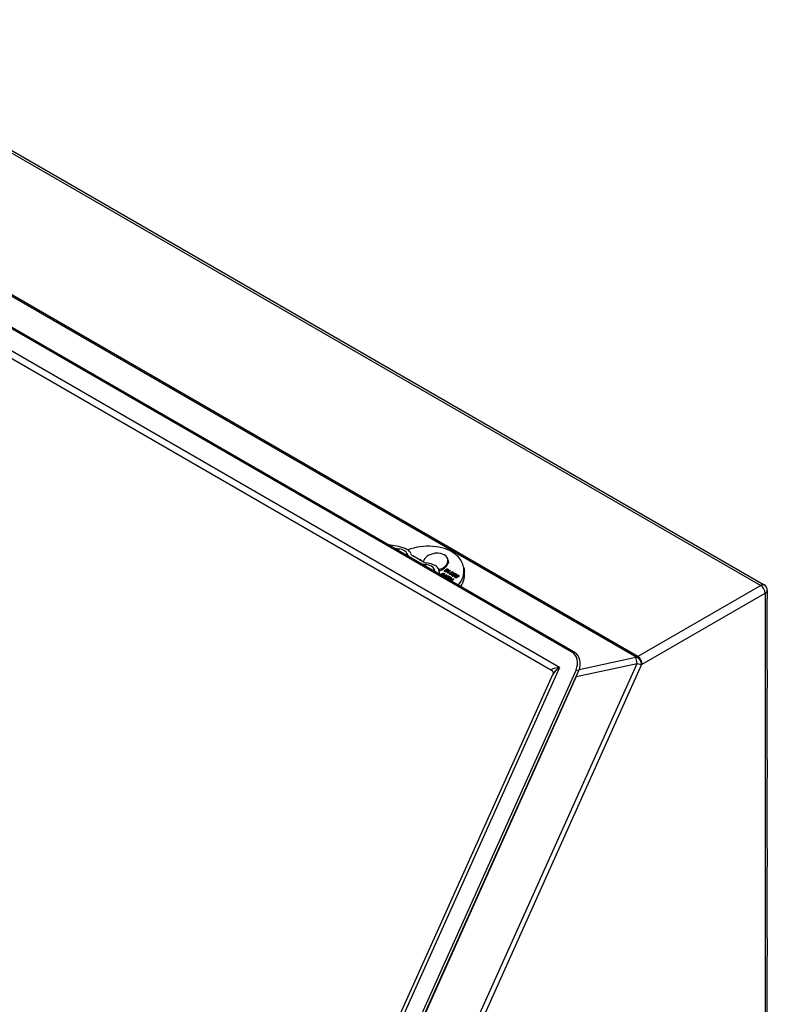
# Model space of a CAD drawing. Header units: inches. Extents: x 104.8 to 124.2, y 38.8 to 60.8.
# Tile 4 of 4: x 115.7 to 124.2, y 49.5 to 60.8. Entities that reach past the tile are written whole.
import ezdxf

# ---------------------------------------------------------------- set-up
doc = ezdxf.new("R2010")
doc.units = ezdxf.units.IN
doc.header["$MEASUREMENT"] = 0
doc.layers.add('Visible Edges(ANSI)', color=7, linetype='Continuous', lineweight=25)
doc.layers.add('Visible Tangent Edges(ANSI)', color=7, linetype='Continuous', lineweight=25)

msp = doc.modelspace()

# ---------------------------------------------------------------- linework, layer by layer
at = {"layer": 'Visible Edges(ANSI)'}
for p, q in [((112.999, 60.796), (124.205, 54.326)), ((111.174, 59.812), (122.004, 53.559)), ((122.036, 53.552), (111.206, 59.804)), ((111.237, 59.433), (121.769, 53.352)), ((120.019, 54.765), (119.928, 54.78)), ((119.963, 54.749), (120.026, 54.739)), ((120.442, 54.689), (120.439, 54.687)), ((120.444, 54.688), (120.442, 54.689)), ((120.155, 54.639), (120.244, 54.588)), ((120.293, 54.594), (120.182, 54.659)), ((120.258, 54.615), (120.273, 54.616)), ((120.273, 54.616), (120.261, 54.613)), ((120.583, 54.615), (120.585, 54.606)), ((120.586, 54.605), (120.584, 54.607)), ((120.584, 54.604), (120.586, 54.605)), ((120.584, 54.604), (120.587, 54.589)), ((120.591, 54.577), (120.584, 54.571)), ((120.586, 54.605), (120.591, 54.577)), ((120.427, 54.507), (120.433, 54.477)), ((120.491, 54.454), (120.482, 54.497)), ((120.506, 54.437), (120.506, 54.435)), ((120.516, 54.449), (120.517, 54.447)), ((120.524, 54.425), (120.568, 54.442)), ((120.527, 54.442), (120.528, 54.436)), ((120.559, 54.434), (120.529, 54.422)), ((120.543, 54.445), (120.538, 54.448)), ((120.541, 54.452), (120.542, 54.446)), ((120.548, 54.492), (120.549, 54.486)), ((120.548, 54.492), (120.553, 54.49)), ((120.549, 54.486), (120.551, 54.486)), ((120.551, 54.485), (120.552, 54.48)), ((120.573, 54.439), (120.554, 54.408)), ((120.563, 54.495), (120.564, 54.49)), ((120.566, 54.438), (120.567, 54.432)), ((120.567, 54.435), (120.569, 54.436)), ((120.568, 54.442), (120.573, 54.439)), ((120.568, 54.442), (120.569, 54.436)), ((120.569, 54.436), (120.57, 54.435)), ((120.573, 54.466), (120.608, 54.493)), ((120.576, 54.464), (120.573, 54.466)), ((120.575, 54.488), (120.576, 54.483)), ((120.581, 54.465), (120.585, 54.469)), ((120.585, 54.501), (120.586, 54.495)), ((120.612, 54.491), (120.585, 54.47)), ((120.585, 54.47), (120.586, 54.466)), ((120.599, 54.469), (120.595, 54.465)), ((120.607, 54.453), (120.607, 54.447)), ((120.608, 54.493), (120.609, 54.488)), ((120.608, 54.493), (120.612, 54.491)), ((120.616, 54.463), (120.617, 54.46)), ((120.62, 54.465), (120.621, 54.459)), ((120.627, 54.46), (120.622, 54.457)), ((120.622, 54.451), (120.625, 54.448)), ((120.622, 54.451), (120.623, 54.447)), ((120.632, 54.445), (120.637, 54.443)), ((120.632, 54.445), (120.633, 54.439)), ((120.633, 54.439), (120.635, 54.439)), ((120.635, 54.438), (120.636, 54.432)), ((120.642, 54.461), (120.638, 54.463)), ((120.64, 54.469), (120.641, 54.463)), ((120.65, 54.452), (120.65, 54.446)), ((120.651, 54.449), (120.652, 54.443)), ((120.654, 54.435), (120.655, 54.43)), ((120.673, 54.44), (120.669, 54.443)), ((120.671, 54.449), (120.672, 54.443)), ((120.766, 54.526), (120.773, 54.485)), ((120.549, 54.41), (120.563, 54.432)), ((120.552, 54.408), (120.564, 54.426)), ((120.559, 54.405), (120.58, 54.393)), ((120.559, 54.405), (120.56, 54.404)), ((120.559, 54.405), (120.559, 54.405)), ((120.571, 54.413), (120.575, 54.416)), ((120.591, 54.401), (120.571, 54.413)), ((120.575, 54.416), (120.595, 54.405)), ((120.575, 54.416), (120.576, 54.41)), ((120.576, 54.41), (120.596, 54.399)), ((120.576, 54.41), (120.576, 54.41)), ((120.58, 54.393), (120.591, 54.401)), ((120.58, 54.393), (120.58, 54.392)), ((120.616, 54.414), (120.584, 54.39)), ((120.585, 54.426), (120.589, 54.43)), ((120.607, 54.414), (120.585, 54.426)), ((120.589, 54.43), (120.616, 54.414)), ((120.589, 54.43), (120.59, 54.424)), ((120.59, 54.424), (120.612, 54.411)), ((120.59, 54.424), (120.59, 54.424)), ((120.591, 54.401), (120.592, 54.396)), ((120.595, 54.405), (120.607, 54.414)), ((120.595, 54.405), (120.596, 54.399)), ((120.6, 54.383), (120.601, 54.38)), ((120.605, 54.379), (120.616, 54.372)), ((120.607, 54.414), (120.608, 54.408)), ((120.616, 54.395), (120.616, 54.394)), ((120.616, 54.372), (120.627, 54.381)), ((120.616, 54.372), (120.616, 54.372)), ((120.617, 54.401), (120.62, 54.412)), ((120.617, 54.392), (120.618, 54.387)), ((120.627, 54.381), (120.617, 54.387)), ((120.618, 54.395), (120.621, 54.406)), ((120.62, 54.412), (120.626, 54.408)), ((120.62, 54.412), (120.621, 54.406)), ((120.651, 54.394), (120.62, 54.369)), ((120.621, 54.406), (120.625, 54.404)), ((120.622, 54.392), (120.623, 54.386)), ((120.623, 54.389), (120.624, 54.383)), ((120.626, 54.408), (120.624, 54.4)), ((120.626, 54.388), (120.631, 54.384)), ((120.627, 54.382), (120.632, 54.379)), ((120.627, 54.381), (120.628, 54.376)), ((120.631, 54.384), (120.647, 54.396)), ((120.631, 54.384), (120.632, 54.379)), ((120.647, 54.396), (120.651, 54.394)), ((120.647, 54.396), (120.648, 54.391)), ((120.665, 54.426), (120.67, 54.424)), ((120.665, 54.426), (120.666, 54.42)), ((120.666, 54.42), (120.668, 54.42)), ((120.668, 54.419), (120.669, 54.413)), ((120.682, 54.433), (120.683, 54.427)), ((120.684, 54.43), (120.685, 54.424)), ((120.687, 54.416), (120.688, 54.411)), ((120.706, 54.421), (120.702, 54.424)), ((120.704, 54.43), (120.705, 54.424)), ((124.241, 54.264), (124.241, 54.167)), ((124.241, 53.35), (124.241, 54.167)), ((122.051, 53.353), (115.84, 39.523)), ((115.872, 39.516), (122.083, 53.345)), ((124.241, 53.35), (124.241, 53.144)), ((115.725, 39.809), (121.785, 53.302)), ((124.241, 52.328), (124.241, 53.144)), ((124.241, 52.328), (124.241, 52.122)), ((124.241, 51.305), (124.241, 52.122)), ((124.241, 51.305), (124.241, 51.099)), ((124.241, 50.283), (124.241, 51.099)), ((124.241, 50.283), (124.241, 50.077)), ((124.241, 49.26), (124.241, 50.077))]:
    msp.add_line(p, q, dxfattribs=at)
msp.add_arc((124.169, 54.264), 0.072, 0, 60, dxfattribs=at)
for centre, major_axis, ratio, start_param, end_param in [((120.3, 54.448), (0.466, 0.078), 0.668835, 5.633606, 8.127918), ((120.008, 54.697), (0.152, -0.024), 0.450657, 0.164783, 1.565615), ((120.018, 54.695), (0.0972, -0.0155), 0.450657, 0.120755, 1.565615), ((120.248, 54.671), (-0.132, 0.021), 0.450657, 0.120755, 0.867483), ((120.236, 54.677), (-0.0778, 0.0124), 0.450657, 0.164783, 0.867483), ((120.443, 54.592), (-0.141, -0.024), 0.668835, 4.622937, 6.055865), ((120.443, 54.592), (0.141, 0.024), 0.668835, 6.193733, 7.735655), ((120.337, 54.619), (-0.132, 0.021), 0.450657, 0.867483, 1.614211), ((120.348, 54.613), (0.0778, -0.0124), 0.450657, 4.009076, 4.711776), ((120.33, 54.515), (0.0972, -0.0155), 0.450657, 0.169351, 1.614211), ((120.331, 54.51), (0.152, -0.024), 0.450657, 0.169351, 1.570183), ((120.443, 54.592), (0.141, 0.024), 0.668835, 4.874491, 6.164859), ((120.445, 54.577), (0.141, 0.024), 0.668835, 4.881106, 6.164859), ((120.307, 54.407), (0.466, 0.078), 0.668835, 5.718503, 6.283185), ((124.155, 54.167), (0.086, 0), 0.57735, 6.28191, 6.283185), ((121.94, 53.417), (0.035, 0.153), 0.804092, 4.471579, 6.042375), ((121.972, 53.41), (0.035, 0.153), 0.804092, 4.471579, 6.042375), ((124.155, 53.35), (0.086, 0), 0.57735, 6.28191, 6.283185), ((124.155, 53.144), (0.086, 0), 0.57735, 6.28191, 6.283185), ((124.155, 52.328), (0.086, 0), 0.57735, 6.28191, 6.283185), ((124.155, 52.122), (0.086, 0), 0.57735, 6.28191, 6.283185), ((124.155, 51.305), (0.086, 0), 0.57735, 6.28191, 6.283185), ((124.155, 51.099), (0.086, 0), 0.57735, 6.28191, 6.283185), ((124.155, 50.283), (0.086, 0), 0.57735, 6.28191, 6.283185), ((124.155, 50.077), (0.086, 0), 0.57735, 6.28191, 6.283185)]:
    msp.add_ellipse(centre, major_axis=major_axis, ratio=ratio, start_param=start_param, end_param=end_param, dxfattribs=at)
for points, degree in [([(119.928, 54.78), (119.92, 54.781), (119.913, 54.781), (119.906, 54.781)], 3), ([(120.493, 54.443), (120.493, 54.447), (120.492, 54.451), (120.491, 54.454)], 3), ([(120.503, 54.437), (120.505, 54.439), (120.509, 54.443)], 2), ([(120.51, 54.451), (120.517, 54.456), (120.528, 54.46), (120.538, 54.46), (120.542, 54.458)], 2), ([(120.525, 54.446), (120.522, 54.448), (120.514, 54.447), (120.51, 54.444)], 2), ([(120.51, 54.444), (120.511, 54.444), (120.511, 54.445)], 2), ([(120.511, 54.445), (120.514, 54.447), (120.517, 54.449)], 2), ([(120.516, 54.449), (120.52, 54.45), (120.527, 54.45), (120.529, 54.448)], 2), ([(120.517, 54.45), (120.517, 54.45), (120.516, 54.449)], 2), ([(120.538, 54.455), (120.536, 54.456), (120.531, 54.457), (120.526, 54.455), (120.52, 54.452), (120.517, 54.45)], 2), ([(120.524, 54.436), (120.527, 54.439), (120.528, 54.444), (120.525, 54.446)], 2), ([(120.527, 54.444), (120.529, 54.443), (120.53, 54.442)], 2), ([(120.529, 54.448), (120.534, 54.446), (120.534, 54.437), (120.528, 54.433)], 2), ([(120.53, 54.442), (120.532, 54.441), (120.533, 54.44)], 2), ([(120.538, 54.448), (120.541, 54.45), (120.54, 54.454), (120.538, 54.455)], 2), ([(120.54, 54.453), (120.541, 54.453), (120.543, 54.452)], 2), ([(120.542, 54.458), (120.546, 54.456), (120.547, 54.449), (120.543, 54.445)], 2), ([(120.543, 54.452), (120.545, 54.451), (120.546, 54.45)], 2), ([(120.549, 54.48), (120.545, 54.482), (120.544, 54.489), (120.548, 54.492)], 2), ([(120.546, 54.482), (120.547, 54.484), (120.549, 54.486)], 2), ([(120.562, 54.478), (120.555, 54.476), (120.549, 54.48)], 2), ([(120.553, 54.49), (120.551, 54.488), (120.551, 54.486)], 2), ([(120.551, 54.486), (120.551, 54.484), (120.553, 54.482)], 2), ([(120.552, 54.48), (120.552, 54.479), (120.552, 54.478)], 2), ([(120.553, 54.482), (120.555, 54.481), (120.558, 54.481)], 2), ([(120.562, 54.489), (120.557, 54.492), (120.557, 54.5), (120.562, 54.504)], 2), ([(120.558, 54.492), (120.559, 54.495), (120.563, 54.498)], 2), ([(120.558, 54.481), (120.561, 54.481), (120.569, 54.484), (120.575, 54.488)], 2), ([(120.566, 54.438), (120.563, 54.436), (120.559, 54.434)], 2), ([(120.562, 54.504), (120.566, 54.507), (120.574, 54.51), (120.582, 54.509), (120.585, 54.507)], 2), ([(120.575, 54.488), (120.571, 54.487), (120.564, 54.488), (120.562, 54.489)], 2), ([(120.581, 54.487), (120.571, 54.479), (120.562, 54.478)], 2), ([(120.567, 54.502), (120.563, 54.499), (120.563, 54.494), (120.566, 54.492)], 2), ([(120.563, 54.498), (120.564, 54.499), (120.565, 54.499)], 2), ([(120.563, 54.432), (120.565, 54.435), (120.566, 54.438)], 2), ([(120.564, 54.49), (120.564, 54.489), (120.565, 54.488)], 2), ([(120.566, 54.492), (120.569, 54.49), (120.577, 54.491), (120.581, 54.494)], 2), ([(120.582, 54.504), (120.579, 54.506), (120.571, 54.505), (120.567, 54.502)], 2), ([(120.575, 54.485), (120.579, 54.486), (120.582, 54.488)], 2), ([(120.595, 54.465), (120.589, 54.466), (120.579, 54.465), (120.576, 54.464)], 2), ([(120.585, 54.507), (120.591, 54.504), (120.59, 54.494), (120.581, 54.487)], 2), ([(120.581, 54.494), (120.583, 54.495), (120.585, 54.5), (120.584, 54.503), (120.582, 54.504)], 2), ([(120.584, 54.502), (120.585, 54.502), (120.586, 54.501)], 2), ([(120.585, 54.47), (120.588, 54.47), (120.596, 54.469), (120.599, 54.469)], 2), ([(120.586, 54.501), (120.589, 54.5), (120.59, 54.498)], 2), ([(120.606, 54.447), (120.603, 54.449), (120.6, 54.454), (120.602, 54.458), (120.604, 54.46)], 2), ([(120.602, 54.45), (120.603, 54.453), (120.605, 54.454)], 2), ([(120.604, 54.46), (120.607, 54.462), (120.613, 54.463), (120.616, 54.463)], 2), ([(120.605, 54.454), (120.606, 54.455), (120.607, 54.455)], 2), ([(120.609, 54.457), (120.606, 54.456), (120.607, 54.451), (120.609, 54.45)], 2), ([(120.625, 54.448), (120.62, 54.445), (120.61, 54.445), (120.606, 54.447)], 2), ([(120.607, 54.447), (120.608, 54.447), (120.608, 54.446)], 2), ([(120.622, 54.458), (120.619, 54.459), (120.612, 54.46), (120.609, 54.457)], 2), ([(120.609, 54.45), (120.612, 54.448), (120.618, 54.449), (120.622, 54.451)], 2), ([(120.616, 54.463), (120.614, 54.465), (120.615, 54.471), (120.618, 54.473)], 2), ([(120.616, 54.463), (120.617, 54.466), (120.619, 54.468)], 2), ([(120.618, 54.473), (120.623, 54.477), (120.636, 54.478), (120.641, 54.475)], 2), ([(120.619, 54.468), (120.62, 54.468), (120.621, 54.469)], 2), ([(120.623, 54.471), (120.62, 54.468), (120.62, 54.463), (120.623, 54.461)], 2), ([(120.621, 54.459), (120.621, 54.459), (120.622, 54.458)], 2), ([(120.622, 54.457), (120.622, 54.458), (120.622, 54.458)], 2), ([(120.638, 54.472), (120.634, 54.474), (120.626, 54.473), (120.623, 54.471)], 2), ([(120.623, 54.461), (120.624, 54.461), (120.627, 54.46)], 2), ([(120.635, 54.429), (120.631, 54.432), (120.628, 54.437), (120.629, 54.443), (120.632, 54.445)], 2), ([(120.63, 54.434), (120.631, 54.437), (120.633, 54.439)], 2), ([(120.637, 54.443), (120.634, 54.44), (120.635, 54.435), (120.639, 54.433)], 2), ([(120.638, 54.463), (120.64, 54.466), (120.64, 54.471), (120.638, 54.472)], 2), ([(120.64, 54.47), (120.641, 54.47), (120.642, 54.469)], 2), ([(120.641, 54.475), (120.646, 54.472), (120.646, 54.464), (120.642, 54.461)], 2), ([(120.642, 54.469), (120.645, 54.468), (120.646, 54.466)], 2), ([(120.644, 54.448), (120.642, 54.45), (120.644, 54.455), (120.647, 54.458)], 2), ([(120.644, 54.447), (120.645, 54.45), (120.648, 54.452)], 2), ([(120.654, 54.435), (120.654, 54.437), (120.645, 54.446), (120.644, 54.448)], 2), ([(120.647, 54.458), (120.649, 54.46), (120.657, 54.462), (120.666, 54.46), (120.67, 54.458)], 2), ([(120.648, 54.452), (120.649, 54.453), (120.65, 54.453)], 2), ([(120.651, 54.455), (120.65, 54.454), (120.649, 54.451), (120.651, 54.449)], 2), ([(120.65, 54.446), (120.651, 54.445), (120.652, 54.443)], 2), ([(120.666, 54.455), (120.663, 54.456), (120.658, 54.458), (120.653, 54.457), (120.651, 54.455)], 2), ([(120.651, 54.449), (120.652, 54.448), (120.659, 54.44), (120.66, 54.438)], 2), ([(120.653, 54.432), (120.654, 54.433), (120.654, 54.435)], 2), ([(120.66, 54.438), (120.661, 54.436), (120.66, 54.432), (120.657, 54.43)], 2), ([(120.669, 54.443), (120.671, 54.445), (120.672, 54.449), (120.669, 54.453), (120.666, 54.455)], 2), ([(120.667, 54.454), (120.669, 54.454), (120.671, 54.452)], 2), ([(120.67, 54.458), (120.675, 54.455), (120.679, 54.45), (120.677, 54.443), (120.673, 54.44)], 2), ([(120.677, 54.429), (120.675, 54.431), (120.677, 54.436), (120.679, 54.439)], 2), ([(120.679, 54.439), (120.682, 54.441), (120.69, 54.443), (120.699, 54.441), (120.703, 54.439)], 2), ([(120.68, 54.433), (120.681, 54.434), (120.683, 54.434)], 2), ([(120.684, 54.436), (120.683, 54.435), (120.682, 54.432), (120.684, 54.43)], 2), ([(120.699, 54.436), (120.696, 54.437), (120.691, 54.439), (120.686, 54.438), (120.684, 54.436)], 2), ([(120.702, 54.424), (120.704, 54.426), (120.705, 54.43), (120.702, 54.434), (120.699, 54.436)], 2), ([(120.7, 54.435), (120.702, 54.434), (120.704, 54.433)], 2), ([(120.703, 54.439), (120.708, 54.436), (120.712, 54.431), (120.71, 54.424), (120.706, 54.421)], 2), ([(120.528, 54.433), (120.523, 54.429), (120.517, 54.428)], 2), ([(120.564, 54.426), (120.566, 54.429), (120.567, 54.432)], 2), ([(120.597, 54.383), (120.598, 54.384), (120.599, 54.385)], 2), ([(120.598, 54.39), (120.602, 54.393), (120.611, 54.394), (120.617, 54.392)], 2), ([(120.599, 54.385), (120.6, 54.385), (120.601, 54.386)], 2), ([(120.603, 54.388), (120.6, 54.386), (120.601, 54.381), (120.605, 54.379)], 2), ([(120.617, 54.387), (120.614, 54.389), (120.609, 54.39), (120.604, 54.389), (120.603, 54.388)], 2), ([(120.616, 54.395), (120.616, 54.398), (120.617, 54.401)], 2), ([(120.617, 54.392), (120.616, 54.394), (120.616, 54.395)], 2), ([(120.617, 54.392), (120.617, 54.393), (120.618, 54.395)], 2), ([(120.624, 54.4), (120.623, 54.396), (120.622, 54.392), (120.623, 54.39), (120.623, 54.389)], 2), ([(120.623, 54.389), (120.624, 54.389), (120.626, 54.388)], 2), ([(120.624, 54.383), (120.625, 54.383), (120.627, 54.382)], 2), ([(120.657, 54.43), (120.655, 54.428), (120.647, 54.426), (120.639, 54.427), (120.635, 54.429)], 2), ([(120.636, 54.432), (120.636, 54.43), (120.639, 54.428)], 2), ([(120.639, 54.433), (120.643, 54.43), (120.65, 54.43), (120.653, 54.432)], 2), ([(120.655, 54.429), (120.655, 54.43), (120.655, 54.43)], 2), ([(120.655, 54.428), (120.655, 54.429), (120.655, 54.429)], 2), ([(120.668, 54.41), (120.664, 54.413), (120.661, 54.418), (120.662, 54.424), (120.665, 54.426)], 2), ([(120.663, 54.415), (120.663, 54.418), (120.666, 54.42)], 2), ([(120.67, 54.424), (120.667, 54.421), (120.668, 54.416), (120.672, 54.414)], 2), ([(120.69, 54.411), (120.688, 54.409), (120.68, 54.407), (120.672, 54.408), (120.668, 54.41)], 2), ([(120.669, 54.413), (120.669, 54.411), (120.672, 54.409)], 2), ([(120.672, 54.414), (120.676, 54.411), (120.683, 54.411), (120.686, 54.413)], 2), ([(120.677, 54.428), (120.678, 54.431), (120.68, 54.433)], 2), ([(120.687, 54.416), (120.687, 54.418), (120.678, 54.427), (120.677, 54.429)], 2), ([(120.683, 54.427), (120.684, 54.426), (120.685, 54.424)], 2), ([(120.684, 54.43), (120.685, 54.429), (120.692, 54.421), (120.693, 54.419)], 2), ([(120.686, 54.413), (120.687, 54.414), (120.687, 54.416)], 2), ([(120.688, 54.41), (120.688, 54.41), (120.688, 54.411)], 2), ([(120.688, 54.409), (120.688, 54.41), (120.688, 54.41)], 2), ([(120.693, 54.419), (120.694, 54.417), (120.693, 54.413), (120.69, 54.411)], 2)]:
    msp.add_open_spline(points, degree=degree, dxfattribs=at)
for points, degree, knots in [([(120.501, 54.438), (120.501, 54.44), (120.504, 54.446), (120.51, 54.451)], 2, [1.399435, 1.399435, 1.399435, 2, 3, 3, 3]), ([(120.51, 54.444), (120.506, 54.441), (120.506, 54.435), (120.508, 54.434)], 2, [0, 0, 0, 1, 1.925237, 1.925237, 1.925237]), ([(120.509, 54.433), (120.512, 54.432), (120.52, 54.433), (120.524, 54.436)], 2, [0.072154, 0.072154, 0.072154, 1, 2, 2, 2]), ([(120.527, 54.432), (120.528, 54.434), (120.528, 54.436), (120.528, 54.436)], 2, [0.4268846, 0.4268846, 0.4268846, 1, 1.1627736, 1.1627736, 1.1627736]), ([(120.542, 54.446), (120.542, 54.446), (120.542, 54.446), (120.542, 54.446)], 2, [0.9592415, 0.9592415, 0.9592415, 1, 1.0603532, 1.0603532, 1.0603532]), ([(120.582, 54.488), (120.584, 54.49), (120.586, 54.493), (120.586, 54.495)], 2, [0, 0, 0, 1, 1.809576, 1.809576, 1.809576]), ([(120.641, 54.461), (120.641, 54.462), (120.641, 54.463), (120.641, 54.463)], 2, [0.7338197, 0.7338197, 0.7338197, 1, 1.0776732, 1.0776732, 1.0776732]), ([(120.652, 54.443), (120.653, 54.442), (120.659, 54.435), (120.66, 54.434)], 2, [0, 0, 0, 1, 1.795823, 1.795823, 1.795823]), ([(120.671, 54.452), (120.676, 54.45), (120.678, 54.447), (120.678, 54.447)], 2, [0, 0, 0, 1, 1.014635, 1.014635, 1.014635]), ([(120.672, 54.441), (120.672, 54.441), (120.673, 54.442), (120.672, 54.443)], 2, [0.9499408, 0.9499408, 0.9499408, 1, 1.4591702, 1.4591702, 1.4591702]), ([(120.594, 54.384), (120.594, 54.385), (120.595, 54.388), (120.598, 54.39)], 2, [1.810102, 1.810102, 1.810102, 2, 3, 3, 3]), ([(120.623, 54.386), (120.623, 54.386), (120.624, 54.384), (120.624, 54.383)], 2, [1.787623, 1.787623, 1.787623, 2, 3, 3, 3]), ([(120.685, 54.424), (120.685, 54.423), (120.692, 54.416), (120.693, 54.415)], 2, [0, 0, 0, 1, 1.795823, 1.795823, 1.795823]), ([(120.704, 54.433), (120.709, 54.431), (120.711, 54.428), (120.711, 54.428)], 2, [0, 0, 0, 1, 1.014635, 1.014635, 1.014635]), ([(120.705, 54.422), (120.705, 54.422), (120.706, 54.423), (120.705, 54.424)], 2, [0.9499408, 0.9499408, 0.9499408, 1, 1.4591702, 1.4591702, 1.4591702]), ([(121.769, 53.352), (121.771, 53.351), (121.773, 53.35), (121.778, 53.345), (121.781, 53.341), (121.786, 53.333), (121.787, 53.328), (121.789, 53.318), (121.788, 53.313), (121.787, 53.306), (121.786, 53.304), (121.785, 53.302)], 3, [0.1745329, 0.1745329, 0.1745329, 0.1745329, 0.2641693, 0.2641693, 0.3538056, 0.3538056, 0.4434419, 0.4434419, 0.5330782, 0.5330782, 0.6227146, 0.6227146, 0.6227146, 0.6227146])]:
    msp.add_open_spline(points, degree=degree, knots=knots, dxfattribs=at)
at = {"layer": 'Visible Tangent Edges(ANSI)'}
for p, q in [((112.953, 60.793), (124.165, 54.32)), ((111.535, 59.974), (122.747, 53.5)), ((122.757, 53.508), (111.545, 59.981)), ((121.86, 53.382), (111.132, 59.576)), ((120.51, 54.451), (120.511, 54.445)), ((120.524, 54.436), (120.525, 54.431)), ((120.529, 54.448), (120.53, 54.442)), ((120.542, 54.458), (120.543, 54.452)), ((120.553, 54.482), (120.554, 54.478)), ((120.558, 54.481), (120.559, 54.477)), ((120.562, 54.504), (120.563, 54.498)), ((120.566, 54.492), (120.567, 54.488)), ((120.581, 54.494), (120.582, 54.488)), ((120.585, 54.507), (120.586, 54.501)), ((120.604, 54.46), (120.605, 54.454)), ((120.609, 54.45), (120.61, 54.445)), ((120.618, 54.473), (120.619, 54.468)), ((120.623, 54.461), (120.624, 54.458)), ((120.641, 54.475), (120.642, 54.469)), ((120.647, 54.458), (120.648, 54.452)), ((120.654, 54.435), (120.655, 54.429)), ((120.66, 54.438), (120.661, 54.434)), ((120.67, 54.458), (120.671, 54.452)), ((120.679, 54.439), (120.68, 54.433)), ((120.703, 54.439), (120.704, 54.433)), ((120.563, 54.432), (120.564, 54.426)), ((120.598, 54.39), (120.599, 54.385)), ((120.605, 54.379), (120.605, 54.378)), ((120.617, 54.401), (120.618, 54.395)), ((120.626, 54.388), (120.627, 54.382)), ((120.639, 54.433), (120.64, 54.427)), ((120.653, 54.432), (120.653, 54.427)), ((120.672, 54.414), (120.673, 54.408)), ((120.686, 54.413), (120.686, 54.408)), ((120.687, 54.416), (120.688, 54.41)), ((120.693, 54.419), (120.694, 54.415)), ((124.165, 54.32), (122.757, 53.508)), ((122.808, 53.419), (124.216, 54.232)), ((124.216, 54.232), (124.216, 42.9)), ((122.036, 53.552), (122.004, 53.559)), ((116.316, 39.105), (122.749, 53.427)), ((122.054, 53.279), (122.749, 53.427)), ((122.734, 53.494), (122.088, 53.356)), ((122.747, 53.5), (122.746, 53.5)), ((121.86, 53.382), (115.707, 39.681)), ((116.369, 39.086), (122.806, 53.418)), ((122.051, 53.353), (122.083, 53.345)), ((122.806, 53.418), (122.806, 53.418)), ((122.054, 53.279), (115.952, 39.693))]:
    msp.add_line(p, q, dxfattribs=at)
for centre, major_axis, ratio, start_param, end_param in [((119.919, 54.702), (0.077, 0.133), 0.57735, 5.12924, 5.297078), ((120.011, 54.649), (-0.075, -0.13), 0.57735, 1.996972, 2.155485), ((120.075, 54.612), (0.0575, 0.0995), 0.57735, 5.284517, 5.297078), ((120.164, 54.56), (-0.0575, -0.0995), 0.57735, 2.142924, 2.155485), ((120.229, 54.523), (0.075, 0.13), 0.57735, 5.138564, 5.297078), ((120.321, 54.47), (0.077, 0.133), 0.57735, 5.12924, 5.297078), ((124.165, 54.261), (0.036, -0.0624), 0.57735, 0.785398, 2.356194), ((122.737, 53.506), (-0.0164, -0.0081), 0.555578, 1.139034, 1.924432), ((122.743, 53.441), (0.015, -0.0704), 0.049051, 1.36067, 2.407867), ((122.755, 53.447), (-0.0443, 0.0567), 0.468323, 3.853711, 5.424507), ((122.757, 53.437), (-0.043, -0.0745), 0.57735, 3.926991, 4.101524), ((122.756, 53.448), (0.0443, -0.0567), 0.468323, 0.712118, 2.282914), ((122.745, 53.453), (0.082, -0.0273), 0.270106, 4.847674, 5.633073), ((122.757, 53.449), (0.036, -0.0624), 0.57735, 0.785398, 2.356194), ((121.91, 53.37), (-0.143, -0.015), 0.122532, 5.054016, 6.450279), ((121.91, 53.37), (-0.126, -0.087), 0.252909, 4.938642, 5.886724), ((122.808, 53.408), (0.007, 0.0121), 0.57735, 0.785398, 0.959931), ((122.027, 53.208), (0.0601, 0.0886), 0.235791, 0.802463, 0.824731), ((122.048, 53.293), (0.015, -0.0704), 0.049051, 1.36067, 1.377206)]:
    msp.add_ellipse(centre, major_axis=major_axis, ratio=ratio, start_param=start_param, end_param=end_param, dxfattribs=at)
for points in [[(119.924, 54.771), (119.925, 54.774), (119.926, 54.777), (119.928, 54.78)], [(120.491, 54.454), (120.485, 54.454), (120.479, 54.454), (120.472, 54.455)]]:
    msp.add_open_spline(points, degree=3, dxfattribs=at)
for points, knots in [([(124.205, 54.326), (124.202, 54.328), (124.198, 54.329), (124.189, 54.329), (124.184, 54.328), (124.173, 54.325), (124.169, 54.323), (124.165, 54.32)], [0.03714159, 0.03714159, 0.03714159, 0.03714159, 0.04766247, 0.04766247, 0.05973193, 0.05973193, 0.06727535, 0.06727535, 0.06727535, 0.06727535]), ([(124.216, 54.232), (124.22, 54.235), (124.224, 54.237), (124.232, 54.244), (124.236, 54.249), (124.24, 54.257), (124.241, 54.26), (124.241, 54.264)], [-0.06727535, -0.06727535, -0.06727535, -0.06727535, -0.05973193, -0.05973193, -0.04766247, -0.04766247, -0.03714159, -0.03714159, -0.03714159, -0.03714159])]:
    msp.add_open_spline(points, degree=3, knots=knots, dxfattribs=at)

doc.saveas('drawing.dxf')
